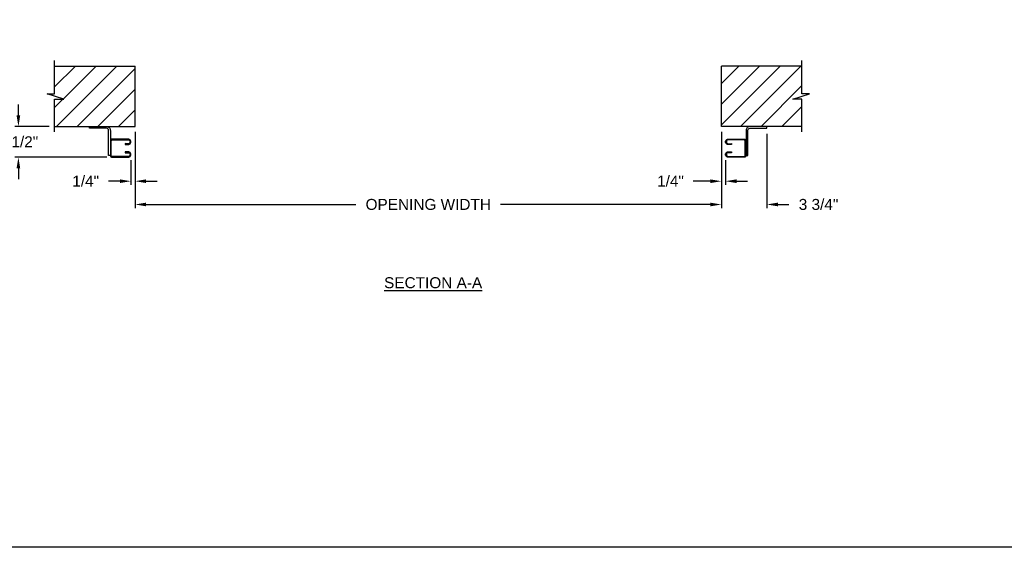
# Model space of a CAD drawing. Header units: inches. Extents: x 169.6 to 213.7, y 214.8 to 267.4.
# Tile 33 of 43: x 200.9 to 209.3, y 234.4 to 239. Entities that reach past the tile are written whole.
import ezdxf

# ---------------------------------------------------------------- set-up
doc = ezdxf.new("R2010")
doc.units = ezdxf.units.IN
doc.header["$LTSCALE"] = 0.25
doc.header["$MEASUREMENT"] = 0
doc.layers.add('ANNOTATIONS', color=1, linetype='Continuous')
doc.layers.add('CHAIN HOIST RH', color=7, linetype='Continuous')
doc.styles.add('ARIAL', font='arial.ttf', dxfattribs={"height": 0.09375})
doc.dimstyles.new('STANDARD$0', dxfattribs={"dimtxt": 0.09375, "dimasz": 0.09375, "dimexe": 0.03125, "dimexo": 0.046875, "dimgap": 0.09, "dimtad": 0, "dimtih": 1, "dimtoh": 1, "dimdec": 4, "dimzin": 0, "dimdsep": 46, "dimtxsty": 'ARIAL', "dimcen": 0.09, "dimadec": 0, "dimazin": 0, "dimtfac": 1, "dimtdec": 4, "dimtofl": 0, "dimtmove": 0, "dimatfit": 1, "dimfxl": 1, "dimtolj": 1, "dimtzin": 0, "dimarcsym": 0})
pattern_1 = [(45, (5.81535, -19.72461), (-0.08838835, 0.08838835), [])]

# ---------------------------------------------------------------- blocks, each defined once
blk = doc.blocks.new('*D32')
at = {"layer": 'ANNOTATIONS', "color": 0, "lineweight": -2, "transparency": 16777216}
for p, q in [((201.8479, 237.9921), (201.8479, 237.3416)), ((206.8479, 237.9921), (206.8479, 237.3416)), ((201.9417, 237.3728), (203.7316, 237.3728)), ((206.7542, 237.3728), (204.9643, 237.3728))]:
    blk.add_line(p, q, dxfattribs=at)
at = {"layer": 'ANNOTATIONS', "color": 0, "transparency": 16777216}
for points in [[(201.9417, 237.3885), (201.9417, 237.3572), (201.8479, 237.3728)], [(206.7542, 237.3885), (206.7542, 237.3572), (206.8479, 237.3728)]]:
    blk.add_solid(points, dxfattribs=at)
at = {"layer": 'defpoints', "color": 0, "transparency": 16777216}
for p in [(201.8479, 238.0389), (206.8479, 238.0389), (206.8479, 237.3728)]:
    blk.add_point(p, dxfattribs=at)
at = {"layer": 'ANNOTATIONS', "color": 0, "transparency": 16777216, "insert": (204.3479, 237.3728), "char_height": 0.09375, "attachment_point": 5, "style": 'ARIAL'}
blk.add_mtext('\\A1;OPENING WIDTH', dxfattribs=at)
blk = doc.blocks.new('*D33')
at = {"layer": 'ANNOTATIONS', "color": 0, "lineweight": -2, "transparency": 16777216}
for p, q in [((206.8479, 237.9921), (206.8479, 237.3416)), ((207.2364, 237.9764), (207.2364, 237.3416)), ((206.7542, 237.3728), (206.6604, 237.3728)), ((207.3301, 237.3728), (207.4239, 237.3728))]:
    blk.add_line(p, q, dxfattribs=at)
at = {"layer": 'ANNOTATIONS', "color": 0, "transparency": 16777216}
for points in [[(206.7542, 237.3885), (206.7542, 237.3572), (206.8479, 237.3728)], [(207.3301, 237.3885), (207.3301, 237.3572), (207.2364, 237.3728)]]:
    blk.add_solid(points, dxfattribs=at)
at = {"layer": 'defpoints', "color": 0, "transparency": 16777216}
for p in [(206.8479, 238.0389), (207.2364, 238.0233), (207.2364, 237.3728)]:
    blk.add_point(p, dxfattribs=at)
at = {"layer": 'ANNOTATIONS', "color": 0, "transparency": 16777216, "insert": (207.6769, 237.3728), "char_height": 0.09375, "attachment_point": 5, "style": 'ARIAL'}
blk.add_mtext('\\A1;3 3/4"', dxfattribs=at)
blk = doc.blocks.new('*D34')
at = {"layer": 'ANNOTATIONS', "color": 0, "lineweight": -2, "transparency": 16777216}
for p, q in [((200.852, 238.1327), (200.852, 238.2264)), ((201.1136, 238.0389), (200.8207, 238.0389)), ((201.6059, 237.7755), (200.8207, 237.7755)), ((200.852, 237.6817), (200.852, 237.588))]:
    blk.add_line(p, q, dxfattribs=at)
at = {"layer": 'ANNOTATIONS', "color": 0, "transparency": 16777216}
for points in [[(200.8364, 238.1327), (200.8676, 238.1327), (200.852, 238.0389)], [(200.8364, 237.6817), (200.8676, 237.6817), (200.852, 237.7755)]]:
    blk.add_solid(points, dxfattribs=at)
at = {"layer": 'defpoints', "color": 0, "transparency": 16777216}
for p in [(201.1604, 238.0389), (200.852, 237.7755), (201.6527, 237.7755)]:
    blk.add_point(p, dxfattribs=at)
at = {"layer": 'ANNOTATIONS', "color": 0, "transparency": 16777216, "insert": (200.852, 237.9072), "char_height": 0.09375, "attachment_point": 5, "style": 'ARIAL'}
blk.add_mtext('\\A1;2 1/2"', dxfattribs=at)
blk = doc.blocks.new('*D35')
at = {"layer": 'ANNOTATIONS', "color": 0, "lineweight": -2, "transparency": 16777216}
for p, q in [((201.8479, 237.9921), (201.8479, 237.5404)), ((201.8122, 237.7518), (201.8122, 237.5404)), ((201.7185, 237.5716), (201.6201, 237.5716)), ((201.9417, 237.5716), (202.0354, 237.5716))]:
    blk.add_line(p, q, dxfattribs=at)
at = {"layer": 'ANNOTATIONS', "color": 0, "transparency": 16777216}
for points in [[(201.7185, 237.5872), (201.7185, 237.556), (201.8122, 237.5716)], [(201.9417, 237.5872), (201.9417, 237.556), (201.8479, 237.5716)]]:
    blk.add_solid(points, dxfattribs=at)
at = {"layer": 'defpoints', "color": 0, "transparency": 16777216}
for p in [(201.8479, 238.0389), (201.8122, 237.7987), (201.8122, 237.5716)]:
    blk.add_point(p, dxfattribs=at)
at = {"layer": 'ANNOTATIONS', "color": 0, "transparency": 16777216, "insert": (201.426, 237.5716), "char_height": 0.09375, "attachment_point": 5, "style": 'ARIAL'}
blk.add_mtext('\\A1;1/4"', dxfattribs=at)
blk = doc.blocks.new('*D36')
at = {"layer": 'ANNOTATIONS', "color": 0, "lineweight": -2, "transparency": 16777216}
for p, q in [((206.8479, 237.9921), (206.8479, 237.5404)), ((206.8836, 237.7518), (206.8836, 237.5404)), ((206.7542, 237.5716), (206.6081, 237.5716)), ((206.9774, 237.5716), (207.0711, 237.5716))]:
    blk.add_line(p, q, dxfattribs=at)
at = {"layer": 'ANNOTATIONS', "color": 0, "transparency": 16777216}
for points in [[(206.7542, 237.5872), (206.7542, 237.556), (206.8479, 237.5716)], [(206.9774, 237.5872), (206.9774, 237.556), (206.8836, 237.5716)]]:
    blk.add_solid(points, dxfattribs=at)
at = {"layer": 'defpoints', "color": 0, "transparency": 16777216}
for p in [(206.8479, 238.0389), (206.8836, 237.7987), (206.8836, 237.5716)]:
    blk.add_point(p, dxfattribs=at)
at = {"layer": 'ANNOTATIONS', "color": 0, "transparency": 16777216, "insert": (206.414, 237.5716), "char_height": 0.09375, "attachment_point": 5, "style": 'ARIAL'}
blk.add_mtext('\\A1;1/4"', dxfattribs=at)

msp = doc.modelspace()

# ---------------------------------------------------------------- hatches: boundary and pattern name
at = {"layer": 'CHAIN HOIST RH'}
h = msp.add_hatch(dxfattribs=at)
h.set_pattern_fill('ANSI31', color=256, style=0)
h.set_pattern_definition(pattern_1)
h.paths.add_polyline_path([(201.84794, 238.55457), (201.16044, 238.55457), (201.16044, 238.31737), (201.09634, 238.31737), (201.23841, 238.27047), (201.16044, 238.27047), (201.16044, 238.03895), (201.84794, 238.03895), (201.84794, 238.20145)])
h = msp.add_hatch(dxfattribs=at)
h.set_pattern_fill('ANSI31', color=256, style=0)
h.set_pattern_definition(pattern_1)
h.paths.add_polyline_path([(207.59954, 238.31737), (207.53544, 238.31737), (207.53544, 238.55457), (206.84794, 238.55457), (206.84794, 238.03895), (206.86611, 238.03895), (207.53544, 238.03895), (207.53544, 238.27047), (207.45747, 238.27047)])

# ---------------------------------------------------------------- linework, layer by layer
at = {"layer": 'CHAIN HOIST RH', "linetype": 'Continuous'}
for p, q in [((201.16044, 238.31737), (201.16044, 238.60145)), ((207.53544, 238.31737), (207.53544, 238.60145)), ((201.23841, 238.27047), (201.09634, 238.31737)), ((201.09634, 238.31737), (201.16044, 238.31737)), ((201.16044, 237.99207), (201.16044, 238.27047)), ((201.16044, 238.27047), (201.23841, 238.27047)), ((207.45747, 238.27047), (207.59954, 238.31737)), ((207.53544, 238.27047), (207.45747, 238.27047)), ((207.59954, 238.31737), (207.53544, 238.31737)), ((207.53544, 237.99207), (207.53544, 238.27047))]:
    msp.add_line(p, q, dxfattribs=at)
at = {"layer": 'CHAIN HOIST RH'}
for p, q in [((201.16044, 238.55457), (201.84794, 238.55457)), ((201.84794, 238.03895), (201.84794, 238.55457)), ((206.84794, 238.03895), (206.84794, 238.55457)), ((207.53544, 238.55457), (206.84794, 238.55457)), ((201.16044, 238.03895), (201.84794, 238.03895)), ((207.53544, 238.03895), (206.84794, 238.03895))]:
    msp.add_line(p, q, dxfattribs=at)
at = {"layer": 'CHAIN HOIST RH', "linetype": 'Continuous'}
for points in [[(201.63668, 238.00383), (201.63668, 237.79109), (201.62072, 237.79109), (201.62072, 238.00693, 0.3996472), (201.60467, 238.02332), (201.45952, 238.02332), (201.45952, 238.03895), (201.60157, 238.03895, -0.4142136)], [(207.0592, 238.00383), (207.0592, 237.79109), (207.07516, 237.79109), (207.07516, 238.00693, -0.3996472), (207.09121, 238.02332), (207.23636, 238.02332), (207.23636, 238.03895), (207.09431, 238.03895, 0.4142136)]]:
    msp.add_lwpolyline(points, format="xyb", close=True, dxfattribs=at)
for points in [[(201.63668, 237.79152, 0.4142136), (201.65273, 237.77547), (201.78864, 237.77547, 1.0179286), (201.78864, 237.82184), (201.76211, 237.82092), (201.76211, 237.81385), (201.78864, 237.81477, -1.0258964), (201.78864, 237.78254), (201.65278, 237.78254, -0.4142136), (201.64375, 237.79157), (201.64375, 237.91486, -0.4142136), (201.65278, 237.92389), (201.78864, 237.92389, -1.0355303), (201.78834, 237.89167), (201.76211, 237.89259), (201.76211, 237.88551), (201.78864, 237.88459, 1.0179286), (201.78864, 237.93096), (201.65273, 237.93096, 0.4142136), (201.63668, 237.91491)], [(207.0592, 237.79152, -0.4142136), (207.04315, 237.77547), (206.90724, 237.77547, -1.0179286), (206.90724, 237.82184), (206.93377, 237.82092), (206.93377, 237.81385), (206.90724, 237.81477, 1.0258964), (206.90724, 237.78254), (207.0431, 237.78254, 0.4142136), (207.05213, 237.79157), (207.05213, 237.91486, 0.4142136), (207.0431, 237.92389), (206.90724, 237.92389, 1.0355303), (206.90754, 237.89167), (206.93377, 237.89259), (206.93377, 237.88551), (206.90724, 237.88459, -1.0179286), (206.90724, 237.93096), (207.04315, 237.93096, -0.4142136), (207.0592, 237.91491)]]:
    msp.add_lwpolyline(points, format="xyb", dxfattribs=at)
at = {"layer": 'defpoints'}
msp.add_lwpolyline([(213.72204, 234.44685), (194.25216, 234.44685), (194.25216, 247.18196), (213.72204, 247.18196)], close=True, dxfattribs=at)

# ---------------------------------------------------------------- texts
at = {"layer": 'ANNOTATIONS', "insert": (204.3897, 236.75214), "char_height": 0.09375, "width": 1.3823677, "attachment_point": 2, "style": 'ARIAL'}
msp.add_mtext('{\\LSECTION A-A}', dxfattribs=at)

# ---------------------------------------------------------------- dimensions: what is measured, and where the dimension line sits
at = {"layer": 'ANNOTATIONS'}
for base, p1, p2, angle, text, picture, middle in [((200.85199, 237.77547), (201.16044, 238.03895), (201.65273, 237.77547), 90, '2 1/2"', '*D34', (200.85199, 237.90721)), ((201.81224, 237.57161), (201.84794, 238.03895), (201.81224, 237.79866), 180, '1/4"', '*D35', (201.42605, 237.57161))]:
    dim = msp.add_linear_dim(base=base, p1=p1, p2=p2, angle=angle, text=text, dimstyle='STANDARD$0', dxfattribs=at)
    dim.commit()
    dim.dimension.update_dxf_attribs({"geometry": picture, "text_midpoint": middle, "dimtype": 160})
dim = msp.add_linear_dim(base=(206.84794, 237.37284), p1=(201.84794, 238.03895), p2=(206.84794, 238.03895), text='OPENING WIDTH', dimstyle='STANDARD$0', dxfattribs=at)
dim.commit()
dim.dimension.update_dxf_attribs({"geometry": '*D32', "text_midpoint": (204.34794, 237.37284)})
for base, p2, text, picture, middle in [((206.88364, 237.57161), (206.88364, 237.79866), '1/4"', '*D36', (206.41399, 237.57161)), ((207.23636, 237.37284), (207.23636, 238.02332), '3 3/4"', '*D33', (207.67693, 237.37284))]:
    dim = msp.add_linear_dim(base=base, p1=(206.84794, 238.03895), p2=p2, text=text, dimstyle='STANDARD$0', dxfattribs=at)
    dim.commit()
    dim.dimension.update_dxf_attribs({"geometry": picture, "text_midpoint": middle, "dimtype": 160})

doc.saveas('drawing.dxf')
